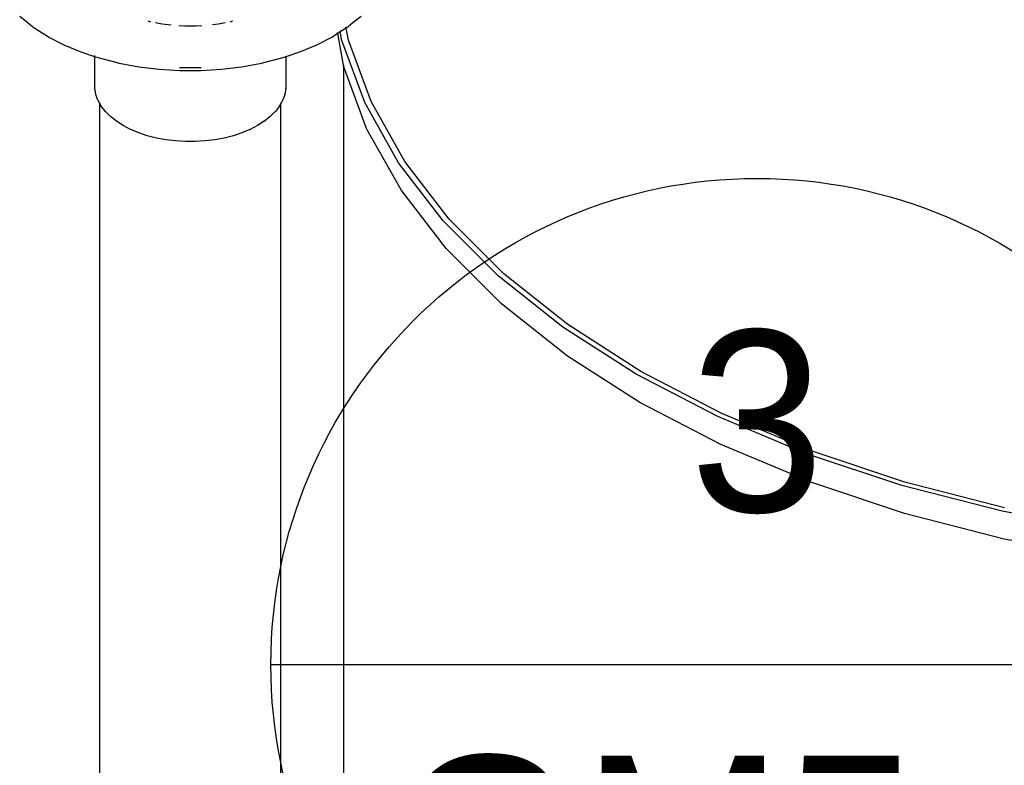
# Model space of a CAD drawing. Extents: x -17300 to -11339, y 1971 to 5059.
# Tile 65 of 81: x -13635 to -13586, y 3232 to 3269. Entities that reach past the tile are written whole.
import ezdxf
from ezdxf.enums import TextEntityAlignment as Align

# ---------------------------------------------------------------- set-up
doc = ezdxf.new("R2010")
doc.units = 0
doc.header["$MEASUREMENT"] = 0
doc.layers.get('0').update_dxf_attribs({"linetype": 'CONTINUOUS'})
doc.layers.add('2946GM2$0$SHEET_NOTES', color=3, linetype='CONTINUOUS')
doc.layers.add('TANK-SLOPE', color=2, linetype='CONTINUOUS')
doc.styles.add('SIMPFRAC', font='simpfrac')

# ---------------------------------------------------------------- blocks, each defined once
blk = doc.blocks.new('KEY-DETAIL')
blk.add_line((-0.19113, 0), (0.19113, 0))
blk.add_circle((0, 0), 0.19113)
at = {"style": 'SIMPFRAC'}
for tag, p in [('DETAIL', (0, 0.1314)), ('SHEET', (0, -0.03584))]:
    blk.add_attdef(tag, text='', height=0.07812, dxfattribs=at).set_placement(p, align=Align.TOP_CENTER)
blk = doc.blocks.new('5-6 TANKS')
for p, q in [((16.557, 116.398), (16.247, 116.645)), ((24.719, 116.645), (24.519, 116.487)), ((16.585, 116.377), (16.557, 116.398)), ((16.936, 116.152), (16.585, 116.377)), ((19.506, 116.51), (19.434, 116.529)), ((19.786, 116.456), (19.618, 116.488)), ((20.005, 116.429), (19.786, 116.456)), ((20.342, 116.405), (20.199, 116.414)), ((20.624, 116.405), (20.342, 116.405)), ((20.766, 116.414), (20.624, 116.405)), ((21.18, 116.456), (21.03, 116.438)), ((21.347, 116.488), (21.18, 116.456)), ((21.531, 116.529), (21.459, 116.51)), ((24.352, 116.358), (24.204, 116.264)), ((24.349, 116.372), (24.346, 116.388)), ((24.352, 116.358), (24.351, 116.362)), ((24.381, 116.377), (24.352, 116.358)), ((24.406, 116.063), (24.352, 116.358)), ((24.381, 116.377), (24.408, 116.398)), ((24.519, 116.487), (24.408, 116.398)), ((16.964, 116.137), (16.936, 116.152)), ((17.351, 115.936), (16.964, 116.137)), ((24.001, 116.137), (23.614, 115.936)), ((24.001, 116.137), (24.029, 116.152)), ((24.14, 116.223), (24.029, 116.152)), ((24.138, 116.236), (24.135, 116.253)), ((24.204, 116.264), (24.14, 116.223)), ((24.14, 116.223), (24.14, 116.226)), ((24.283, 115.439), (24.14, 116.223)), ((24.202, 116.277), (24.199, 116.293)), ((24.204, 116.264), (24.204, 116.267)), ((24.244, 116.048), (24.204, 116.264)), ((17.772, 115.759), (17.351, 115.936)), ((23.614, 115.936), (23.193, 115.759)), ((24.81, 114.509), (24.244, 116.048)), ((24.969, 114.534), (24.406, 116.063)), ((18.109, 115.647), (17.772, 115.759)), ((18.109, 115.662), (18.109, 115.679)), ((18.109, 115.647), (18.109, 115.651)), ((18.224, 115.609), (18.109, 115.647)), ((18.109, 114.868), (18.109, 115.647)), ((18.699, 115.486), (18.224, 115.609)), ((22.742, 115.609), (22.266, 115.486)), ((22.856, 115.647), (22.742, 115.609)), ((23.193, 115.759), (22.856, 115.647)), ((22.856, 115.651), (22.856, 115.662)), ((22.856, 115.647), (22.856, 114.868)), ((18.715, 115.482), (18.699, 115.486)), ((19.206, 115.39), (18.715, 115.482)), ((19.711, 115.328), (19.206, 115.39)), ((20.238, 115.374), (20.215, 115.376)), ((20.727, 115.374), (20.238, 115.374)), ((20.75, 115.376), (20.727, 115.374)), ((21.759, 115.39), (21.254, 115.328)), ((22.25, 115.482), (21.759, 115.39)), ((22.25, 115.482), (22.266, 115.486)), ((24.286, 115.426), (24.283, 115.439)), ((24.283, 115.439), (24.283, 97.352)), ((24.294, 115.399), (24.286, 115.426)), ((24.859, 113.863), (24.294, 115.399)), ((20.225, 115.297), (19.711, 115.328)), ((20.741, 115.297), (20.225, 115.297)), ((21.254, 115.328), (20.741, 115.297)), ((18.11, 114.861), (18.109, 114.868)), ((22.856, 114.861), (22.856, 114.868)), ((18.136, 114.718), (18.11, 114.861)), ((18.137, 114.712), (18.136, 114.718)), ((18.189, 114.571), (18.137, 114.712)), ((22.828, 114.712), (22.776, 114.571)), ((22.828, 114.712), (22.83, 114.718)), ((22.856, 114.861), (22.83, 114.718)), ((18.192, 114.565), (18.189, 114.571)), ((18.236, 114.487), (18.192, 114.565)), ((18.236, 114.487), (18.236, 114.492)), ((18.268, 114.429), (18.236, 114.487)), ((18.236, 94.315), (18.236, 114.487)), ((18.272, 114.424), (18.268, 114.429)), ((18.373, 114.293), (18.272, 114.424)), ((22.694, 114.424), (22.593, 114.293)), ((22.694, 114.424), (22.697, 114.429)), ((22.73, 114.487), (22.697, 114.429)), ((22.774, 114.565), (22.73, 114.487)), ((22.73, 114.487), (22.73, 114.498)), ((22.73, 96.749), (22.73, 114.487)), ((22.774, 114.565), (22.776, 114.571)), ((25.652, 113.013), (24.81, 114.509)), ((25.806, 113.047), (24.969, 114.534)), ((18.377, 114.289), (18.373, 114.293)), ((18.5, 114.165), (18.377, 114.289)), ((18.646, 114.05), (18.5, 114.165)), ((22.465, 114.165), (22.32, 114.05)), ((22.589, 114.289), (22.465, 114.165)), ((22.589, 114.289), (22.593, 114.293)), ((18.65, 114.046), (18.646, 114.05)), ((18.815, 113.941), (18.65, 114.046)), ((18.999, 113.845), (18.815, 113.941)), ((22.15, 113.941), (21.967, 113.845)), ((22.315, 114.046), (22.15, 113.941)), ((22.315, 114.046), (22.32, 114.05)), ((19.002, 113.844), (18.999, 113.845)), ((19.202, 113.76), (19.002, 113.844)), ((19.415, 113.689), (19.202, 113.76)), ((19.64, 113.631), (19.415, 113.689)), ((21.551, 113.689), (21.326, 113.631)), ((21.764, 113.76), (21.551, 113.689)), ((21.963, 113.844), (21.764, 113.76)), ((21.963, 113.844), (21.967, 113.845)), ((24.872, 113.838), (24.859, 113.863)), ((25.712, 112.345), (24.872, 113.838)), ((19.874, 113.587), (19.64, 113.631)), ((20.115, 113.558), (19.874, 113.587)), ((20.36, 113.543), (20.115, 113.558)), ((20.606, 113.543), (20.36, 113.543)), ((20.851, 113.558), (20.606, 113.543)), ((21.091, 113.587), (20.851, 113.558)), ((21.326, 113.631), (21.091, 113.587)), ((26.761, 111.575), (25.652, 113.013)), ((26.907, 111.618), (25.806, 113.047)), ((25.728, 112.323), (25.712, 112.345)), ((26.833, 110.89), (25.728, 112.323)), ((28.124, 110.213), (26.761, 111.575)), ((28.261, 110.264), (26.907, 111.618)), ((28.191, 109.531), (26.833, 110.89)), ((29.853, 108.999), (28.261, 110.264)), ((29.726, 108.94), (28.124, 110.213)), ((28.209, 109.514), (28.191, 109.531)), ((29.804, 108.246), (28.209, 109.514)), ((31.549, 107.77), (29.726, 108.94)), ((31.665, 107.837), (29.853, 108.999)), ((29.823, 108.234), (29.804, 108.246)), ((31.638, 107.07), (29.823, 108.234)), ((33.678, 106.791), (31.665, 107.837)), ((33.575, 106.717), (31.549, 107.77)), ((33.653, 106.022), (31.638, 107.07)), ((35.779, 105.792), (33.575, 106.717)), ((35.869, 105.872), (33.678, 106.791)), ((35.848, 105.102), (33.653, 106.022)), ((38.214, 105.09), (35.869, 105.872)), ((38.14, 105.006), (35.779, 105.792)), ((35.862, 105.097), (35.848, 105.102)), ((38.209, 104.314), (35.862, 105.097)), ((40.688, 104.454), (38.214, 105.09)), ((40.629, 104.366), (38.14, 105.006)), ((43.221, 103.879), (40.629, 104.366)), ((40.684, 103.678), (38.209, 104.314)), ((43.261, 103.195), (40.684, 103.678))]:
    blk.add_line(p, q)

msp = doc.modelspace()

# ---------------------------------------------------------------- block references
at = {"layer": '2946GM2$0$SHEET_NOTES'}
ref = msp.add_blockref('KEY-DETAIL', (-13597.994, 3236.556, 0), dxfattribs=dict(at, xscale=126.2697858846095, yscale=126.2697858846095, zscale=126.2697858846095))
ref.add_attrib('SHEET', 'GM5.0', dxfattribs={"layer": '0', "height": 9, "style": 'SIMPFRAC'}).set_placement((-13597.994, 3232.031, 0), align=Align.TOP_CENTER)
ref.add_attrib('DETAIL', '3', dxfattribs={"layer": '0', "height": 9, "style": 'SIMPFRAC'}).set_placement((-13597.994, 3253.148, 0), align=Align.TOP_CENTER)
at = {"layer": 'TANK-SLOPE', "xscale": 2, "yscale": 2, "zscale": 2}
msp.add_blockref('5-6 TANKS', (-13667.091, 3035.433, 0), dxfattribs=at)

doc.saveas('drawing.dxf')
